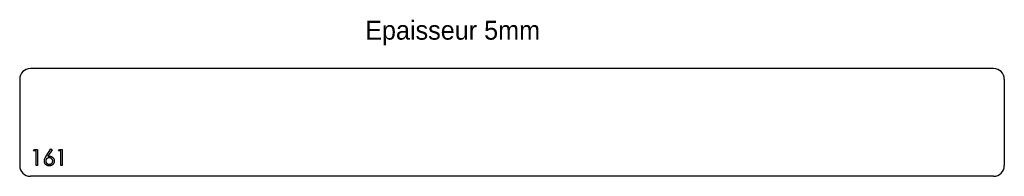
# Model space of a CAD drawing. Header units: millimetres. Extents: x 580 to 1495, y 1027 to 1173.
import ezdxf

# ---------------------------------------------------------------- set-up
doc = ezdxf.new("R2010")
doc.units = ezdxf.units.MM
doc.header["$LTSCALE"] = 5

msp = doc.modelspace()

# ---------------------------------------------------------------- linework, layer by layer
at = {"color": 7, "linetype": 'Continuous', "lineweight": 25}
for p, q in [((1485.13, 1127.43), (590.13, 1127.43)), ((580.13, 1117.43), (580.13, 1037.43)), ((1495.13, 1117.43), (1495.13, 1037.43)), ((1485.13, 1027.43), (590.13, 1027.43))]:
    msp.add_line(p, q, dxfattribs=at)
at = {"color": 1, "linetype": 'Continuous', "lineweight": 25}
for p, q in [((593.01, 1050.89), (593.89, 1052.43)), ((593.89, 1052.43), (596.67, 1052.43)), ((596.67, 1052.43), (596.67, 1037.43)), ((604.69, 1045.97), (609.17, 1052.82)), ((609.17, 1052.82), (610.2, 1052)), ((616.09, 1050.89), (616.97, 1052.43)), ((616.97, 1052.43), (619.74, 1052.43)), ((619.74, 1052.43), (619.74, 1037.43)), ((595.32, 1050.89), (593.01, 1050.89)), ((595.32, 1037.43), (595.32, 1050.89)), ((610.2, 1052), (606.24, 1045.94)), ((618.4, 1050.89), (616.09, 1050.89)), ((618.4, 1037.43), (618.4, 1050.89)), ((596.67, 1037.43), (595.32, 1037.43)), ((619.74, 1037.43), (618.4, 1037.43))]:
    msp.add_line(p, q, dxfattribs=at)
at = {"color": 7, "linetype": 'Continuous', "lineweight": 25}
for centre, start, end in [((590.13, 1117.43), 90, 180), ((1485.13, 1117.43), 0, 90), ((590.13, 1037.43), 180, 270), ((1485.13, 1037.43), 270, 0)]:
    msp.add_arc(centre, 10, start, end, dxfattribs=at)
at = {"color": 1, "linetype": 'Continuous', "lineweight": 25}
for points, knots in [([(603.01, 1041.61), (603.02, 1041.77), (603.03, 1042.08), (603.1, 1042.56), (603.22, 1043.05), (603.35, 1043.46), (603.48, 1043.8), (603.6, 1044.08), (603.74, 1044.36), (603.89, 1044.66), (604.07, 1044.97), (604.26, 1045.29), (604.47, 1045.63), (604.61, 1045.85), (604.69, 1045.97)], [0, 0, 0, 0, 0.097818, 0.199726, 0.305276, 0.415811, 0.474472, 0.537274, 0.603657, 0.674299, 0.749834, 0.828598, 0.912378, 1, 1, 1, 1]), ([(607.51, 1044.55), (607.4, 1044.54), (607.17, 1044.54), (606.85, 1044.5), (606.54, 1044.43), (606.24, 1044.34), (605.96, 1044.21), (605.7, 1044.06), (605.46, 1043.88), (605.23, 1043.68), (605.03, 1043.46), (604.85, 1043.22), (604.7, 1042.97), (604.57, 1042.71), (604.48, 1042.44), (604.41, 1042.16), (604.37, 1041.86), (604.36, 1041.66), (604.36, 1041.56)], [0, 0, 0, 0, 0.070599, 0.137901, 0.203196, 0.26679, 0.329106, 0.390654, 0.452653, 0.515748, 0.577926, 0.63893, 0.698351, 0.757296, 0.816394, 0.876267, 0.936817, 1, 1, 1, 1]), ([(606.24, 1045.94), (606.5, 1045.98), (607.02, 1046.06), (607.54, 1046.08), (607.79, 1046.08)], [0, 0, 0, 0, 0.512659, 1, 1, 1, 1]), ([(610.9, 1041.56), (610.89, 1041.66), (610.89, 1041.86), (610.84, 1042.16), (610.77, 1042.44), (610.66, 1042.71), (610.51, 1042.97), (610.34, 1043.22), (610.14, 1043.46), (609.91, 1043.68), (609.65, 1043.88), (609.39, 1044.06), (609.11, 1044.21), (608.81, 1044.34), (608.5, 1044.43), (608.19, 1044.5), (607.85, 1044.54), (607.63, 1044.54), (607.51, 1044.55)], [0, 0, 0, 0, 0.061138, 0.119994, 0.178225, 0.236256, 0.294929, 0.354716, 0.41673, 0.480664, 0.545832, 0.609758, 0.672971, 0.736017, 0.799839, 0.864775, 0.931088, 1, 1, 1, 1]), ([(607.79, 1046.08), (607.95, 1046.08), (608.25, 1046.07), (608.69, 1046.01), (609.11, 1045.91), (609.51, 1045.77), (609.9, 1045.59), (610.27, 1045.37), (610.62, 1045.1), (610.95, 1044.81), (611.25, 1044.48), (611.52, 1044.13), (611.74, 1043.76), (611.93, 1043.37), (612.07, 1042.97), (612.17, 1042.54), (612.23, 1042.1), (612.24, 1041.79), (612.24, 1041.64)], [0, 0, 0, 0, 0.065231, 0.128405, 0.190067, 0.250943, 0.311546, 0.372863, 0.435024, 0.499072, 0.563091, 0.62551, 0.68668, 0.747283, 0.808563, 0.870742, 0.934341, 1, 1, 1, 1]), ([(607.56, 1037.05), (607.35, 1037.05), (606.95, 1037.07), (606.37, 1037.18), (605.8, 1037.37), (605.26, 1037.63), (604.76, 1037.95), (604.32, 1038.34), (603.93, 1038.8), (603.6, 1039.3), (603.34, 1039.85), (603.15, 1040.42), (603.04, 1041.01), (603.02, 1041.41), (603.01, 1041.61)], [0, 0, 0, 0, 0.084335, 0.167052, 0.249566, 0.33274, 0.415915, 0.497828, 0.580373, 0.6646, 0.749467, 0.83251, 0.915639, 1, 1, 1, 1]), ([(604.36, 1041.56), (604.36, 1041.46), (604.37, 1041.26), (604.41, 1040.97), (604.49, 1040.68), (604.6, 1040.42), (604.73, 1040.15), (604.9, 1039.91), (605.09, 1039.67), (605.31, 1039.45), (605.56, 1039.25), (605.82, 1039.07), (606.09, 1038.92), (606.37, 1038.8), (606.67, 1038.7), (606.98, 1038.63), (607.3, 1038.59), (607.52, 1038.59), (607.63, 1038.58)], [0, 0, 0, 0, 0.061842, 0.121262, 0.180746, 0.239231, 0.298308, 0.358183, 0.420359, 0.484792, 0.549938, 0.613718, 0.676681, 0.739154, 0.8022, 0.86674, 0.93205, 1, 1, 1, 1]), ([(612.24, 1041.64), (612.24, 1041.43), (612.23, 1041.02), (612.11, 1040.42), (611.92, 1039.84), (611.65, 1039.31), (611.32, 1038.81), (610.92, 1038.37), (610.46, 1037.98), (609.94, 1037.65), (609.38, 1037.38), (608.79, 1037.19), (608.18, 1037.07), (607.77, 1037.05), (607.56, 1037.05)], [0, 0, 0, 0, 0.085948, 0.169125, 0.250399, 0.33229, 0.413364, 0.494172, 0.576022, 0.660757, 0.745783, 0.830044, 0.914028, 1, 1, 1, 1]), ([(607.63, 1038.58), (607.74, 1038.59), (607.96, 1038.59), (608.28, 1038.63), (608.59, 1038.7), (608.88, 1038.8), (609.17, 1038.92), (609.44, 1039.07), (609.7, 1039.25), (609.94, 1039.45), (610.17, 1039.67), (610.36, 1039.91), (610.53, 1040.16), (610.66, 1040.41), (610.77, 1040.68), (610.84, 1040.97), (610.89, 1041.26), (610.89, 1041.46), (610.9, 1041.56)], [0, 0, 0, 0, 0.067962, 0.133283, 0.197835, 0.260892, 0.323377, 0.38635, 0.449638, 0.514795, 0.57924, 0.641814, 0.701359, 0.760727, 0.819222, 0.878716, 0.938147, 1, 1, 1, 1])]:
    msp.add_open_spline(points, degree=3, knots=knots, dxfattribs=at)

# ---------------------------------------------------------------- texts
at = {"insert": (901.16, 1171.69), "char_height": 17.5, "attachment_point": 1}
msp.add_mtext_dynamic_manual_height_columns('Epaisseur 5mm', width=326.1114, gutter_width=87.5, heights=[0], dxfattribs=at)

doc.saveas('drawing.dxf')
